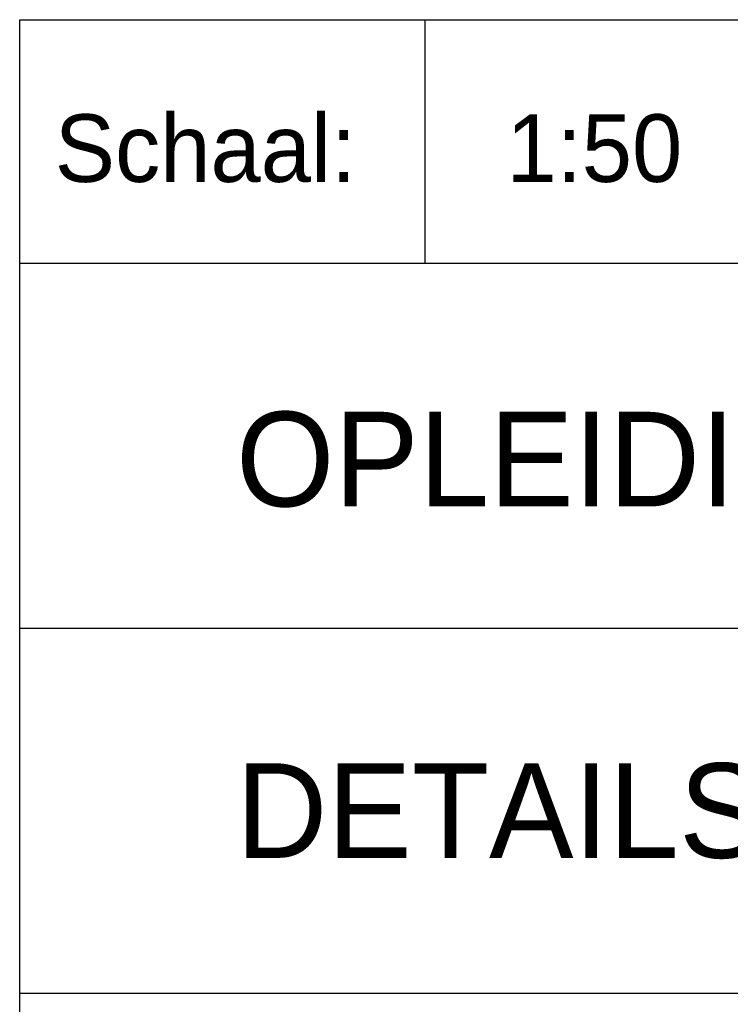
# Model space of a CAD drawing. Extents: x -48435 to 59450, y 0 to 70650.
# Tile 17 of 26: x 50200 to 51514, y 1829 to 3650. Entities that reach past the tile are written whole.
import ezdxf

# ---------------------------------------------------------------- set-up
doc = ezdxf.new("R2010")
doc.units = 0
doc.header["$LTSCALE"] = 50
doc.layers.get('0').update_dxf_attribs({"linetype": 'CONTINUOUS'})
doc.layers.add('BL$4----', color=7, linetype='CONTINUOUS')
doc.styles.add('BURO-025', font='BUROFONT.shx', dxfattribs={"height": 125})
doc.styles.add('BURO-035', font='BUROFONT.shx', dxfattribs={"height": 175})
doc.styles.add('BURO-050', font='BUROFONT.shx', dxfattribs={"height": 250})

# ---------------------------------------------------------------- blocks, each defined once
blk = doc.blocks.new('KUIJPERSKLEUR')
at = {"color": 1}
for p, q in [((-185, 10), (-185, 73)), ((-185, 73), (-10, 73)), ((-170, 64), (-170, 73)), ((-185, 64), (-10, 64)), ((-185, 50.5), (-55, 50.5)), ((-185, 37), (-10, 37))]:
    blk.add_line(p, q, dxfattribs=at)
at = {"color": 1, "style": 'BURO-025'}
blk.add_text('Schaal:', height=2.5, dxfattribs=at).set_placement((-183.704, 67))
at = {"color": 150, "style": 'BURO-025'}
for tag, p in [('TKSCHAAL', (-167, 67)), ('TKBLADNR', (-124, 67)), ('TKDATCREAT', (-81, 67)), ('TKDATA', (-30, 67)), ('TKINIT', (-30, 58)), ('PRPRLEID', (-30, 49)), ('PRGRLEID', (-30, 40))]:
    blk.add_attdef(tag, p, '', height=2.5, dxfattribs=at)
at = {"color": 3, "style": 'BURO-035'}
for tag, p in [('PROMSCHR', (-177, 55)), ('TK1OMSCHR', (-177, 42))]:
    blk.add_attdef(tag, p, '', height=3.5, dxfattribs=at)
at = {"color": 1, "style": 'BURO-025'}
blk.add_attdef('TKFILE', (-4, 40), '', height=2.5, rotation=90, dxfattribs=at)
blk.add_attdef('PRNAAM', (-30, 31.5), '', height=2.5, dxfattribs=at)
at = {"color": 4, "style": 'BURO-050'}
blk.add_attdef('TKTEKNR', (-48, 19), '', height=5, dxfattribs=at)

msp = doc.modelspace()

# ---------------------------------------------------------------- block references
at = {"layer": 'BL$4----'}
ref = msp.add_blockref('KUIJPERSKLEUR', (59450, 0), dxfattribs=dict(at, xscale=50, yscale=50, zscale=50))
ref.add_attrib('TKSCHAAL', '1:50', (51100, 3350), dxfattribs={"layer": '0', "color": 150, "height": 125, "style": 'BURO-025'})
ref.add_attrib('PROMSCHR', 'OPLEIDINGSCENTRUM KM-LAAN HELMOND', (50600, 2750), dxfattribs={"layer": '0', "color": 3, "height": 175, "style": 'BURO-035'})
ref.add_attrib('TK1OMSCHR', 'DETAILS RIOLERING KRUIPRUIMTE DEEL A+B', (50600, 2100), dxfattribs={"layer": '0', "color": 3, "height": 175, "style": 'BURO-035'})

doc.saveas('drawing.dxf')
